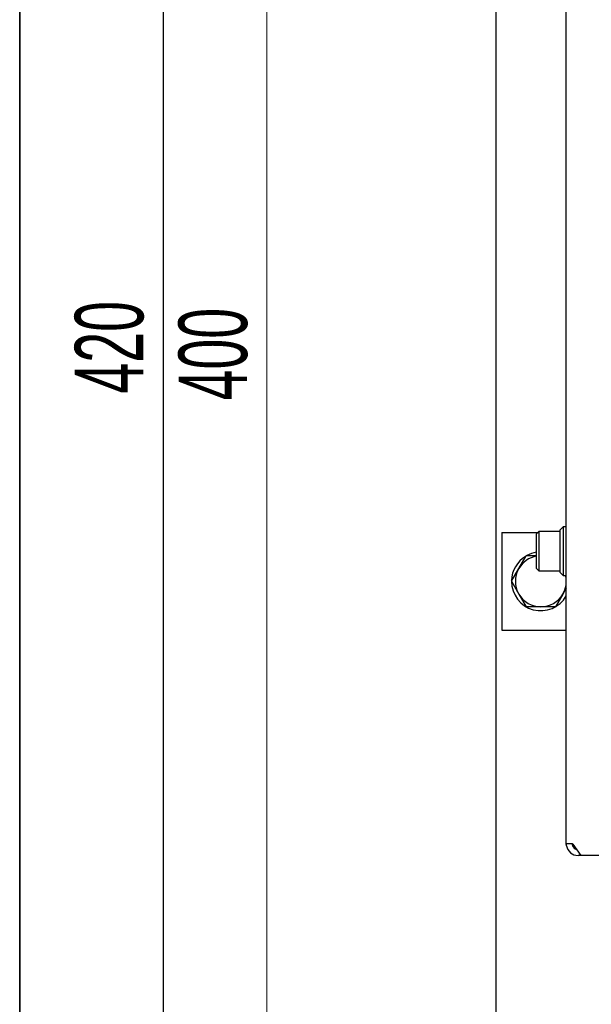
# Model space of a CAD drawing. Header units: millimetres. Extents: x 5 to 414, y 6 to 290.
# Tile 11 of 107: x 20 to 49, y 158 to 209. Entities that reach past the tile are written whole.
import ezdxf

# ---------------------------------------------------------------- set-up
doc = ezdxf.new("R2010")
doc.units = ezdxf.units.MM
doc.layers.add('SLD-0', color=7, linetype='Continuous')
doc.styles.add('SLDTEXTSTYLE0', font='TXT', dxfattribs={"width": 0.605})
doc.dimstyles.new('SLDDIMSTYLE1', dxfattribs={"dimtxt": 3.5, "dimasz": 3.5, "dimexe": 0, "dimexo": 0.0625, "dimgap": 0.875, "dimtad": 1, "dimdec": 0, "dimlfac": 5, "dimrnd": 1e-09, "dimzin": 12, "dimdsep": 46, "dimtxsty": 'SLDTEXTSTYLE0', "dimsah": 1, "dimcen": 0.09, "dimadec": 0, "dimazin": 3, "dimtfac": 1, "dimtofl": 0, "dimtmove": 0, "dimatfit": 3, "dimfxl": 1, "dimfrac": 2, "dimtolj": 1, "dimtzin": 12, "dimarcsym": 0})
doc.dimstyles.new('SLDDIMSTYLE2', dxfattribs={"dimtxt": 3.5, "dimasz": 3.5, "dimexe": 0, "dimexo": 0.0625, "dimgap": 0.875, "dimtad": 1, "dimlfac": 5, "dimrnd": 1e-09, "dimzin": 12, "dimdsep": 46, "dimtxsty": 'SLDTEXTSTYLE0', "dimsah": 1, "dimcen": 0.09, "dimadec": 0, "dimazin": 3, "dimtfac": 1, "dimtofl": 0, "dimtmove": 0, "dimatfit": 3, "dimfxl": 1, "dimfrac": 2, "dimtolj": 1, "dimtzin": 12, "dimarcsym": 0})

# ---------------------------------------------------------------- blocks, each defined once
blk = doc.blocks.new('_D_1')
at = {"color": 7, "linetype": 'Continuous', "lineweight": 0}
for p, q in [((59.73, 233.244), (31.627, 233.244)), ((32.627, 233.244), (32.627, 153.344)), ((59.73, 153.344), (31.627, 153.344))]:
    blk.add_line(p, q, dxfattribs=at)
at = {"color": 7, "linetype": 'Continuous', "lineweight": 18}
for points in [[(32.627, 233.244), (32.167, 229.744), (33.087, 229.744)], [(32.627, 153.344), (33.087, 156.844), (32.167, 156.844)]]:
    blk.add_solid(points, dxfattribs=at)
at = {"color": 7, "linetype": 'Continuous', "lineweight": 18, "insert": (28.116, 189.283), "char_height": 3.5, "attachment_point": 1, "rotation": 90, "style": 'SLDTEXTSTYLE0'}
blk.add_mtext('400', dxfattribs=at)
blk = doc.blocks.new('_D_2')
at = {"layer": 'SLD-0'}
for p, q in [((46.13, 235.644), (26.33, 235.644)), ((27.33, 235.644), (27.33, 151.644)), ((46.13, 151.644), (26.33, 151.644))]:
    blk.add_line(p, q, dxfattribs=at)
for points in [[(27.33, 235.644), (26.87, 232.144), (27.79, 232.144)], [(27.33, 151.644), (27.79, 155.144), (26.87, 155.144)]]:
    blk.add_solid(points, dxfattribs=at)
at = {"layer": 'SLD-0', "insert": (22.818, 189.633), "char_height": 3.5, "attachment_point": 1, "rotation": 90, "style": 'SLDTEXTSTYLE0'}
blk.add_mtext('420', dxfattribs=at)

msp = doc.modelspace()

# ---------------------------------------------------------------- linework, layer by layer
at = {"color": 7, "linetype": 'Continuous', "lineweight": 25}
for p, q in [((47.9296, 166.6436), (47.9296, 228.0436)), ((44.3296, 226.8436), (44.3296, 157.4436)), ((44.6296, 182.5436), (44.6296, 177.5436)), ((44.6296, 182.5436), (46.4896, 182.5436)), ((46.5296, 182.5836), (46.4096, 182.4636)), ((47.5596, 182.5836), (46.5296, 182.5836)), ((46.5296, 182.5836), (46.5296, 181.8208)), ((47.6086, 182.5436), (47.6096, 182.5436)), ((47.7696, 182.8336), (47.6096, 182.6736)), ((47.6096, 180.5797), (47.6096, 182.6736)), ((47.9296, 182.8336), (47.7696, 182.8336)), ((47.7696, 182.8336), (47.7696, 180.4323)), ((46.4096, 181.7923), (46.4096, 182.4636)), ((46.4096, 180.7036), (46.4096, 181.7923)), ((46.5296, 181.8208), (46.5296, 180.5836)), ((45.5038, 180.6936), (45.879, 181.3436)), ((45.1285, 180.0436), (45.5038, 180.6936)), ((46.4096, 180.7036), (46.5296, 180.5836)), ((46.5296, 180.5836), (47.5596, 180.5836)), ((47.6096, 180.4936), (47.6096, 180.5797)), ((45.1285, 180.0436), (45.5038, 179.3936)), ((47.6096, 180.4936), (47.7696, 180.3336)), ((47.7696, 180.4323), (47.7696, 180.3336)), ((47.7696, 180.3336), (47.9296, 180.3336)), ((47.9296, 179.6953), (47.7554, 179.3936)), ((45.5038, 179.3936), (45.879, 178.7436)), ((47.7554, 179.3936), (47.3802, 178.7436)), ((44.6296, 177.5436), (47.9296, 177.5436)), ((48.1053, 166.6436), (47.9296, 166.6436)), ((48.2175, 166.6436), (48.1053, 166.6436)), ((48.2675, 166.6143), (48.671, 166.0436)), ((48.6296, 166.0436), (48.5296, 166.0436)), ((48.6296, 166.1022), (48.6296, 166.0436)), ((48.671, 166.0436), (48.6296, 166.0436)), ((54.6712, 166.0436), (48.671, 166.0436))]:
    msp.add_line(p, q, dxfattribs=at)
for centre, radius, start, end in [((47.5596, 182.5336), 0.05, 0, 90), ((46.6296, 180.0436), 1.5, 98.4338, 118.80439), ((46.6296, 180.0436), 1.5, 121.90308, 178.41746), ((46.6296, 180.0436), 1.3, 99.7431, 150), ((46.6296, 180.0436), 1.3, 150, 210), ((47.5596, 180.6336), 0.05, 270, 0), ((46.6296, 180.0436), 1.5, 180, 330.07357), ((46.6296, 180.0436), 1.3, 330, 12.88982), ((46.6296, 180.0436), 1.3, 210, 270), ((46.6296, 180.0436), 1.3, 270, 330), ((48.5296, 166.6436), 0.6, 189.59407, 270), ((48.2144, 166.5811), 0.0626, 32.07472, 87.2029), ((48.5296, 166.6436), 0.3, 199.47122, 254.92843)]:
    msp.add_arc(centre, radius, start, end, dxfattribs=at)
for points, knots in [([(46.4096, 181.3436), (46.2933, 181.3436), (46.1152, 181.3436), (45.9398, 181.3436), (45.879, 181.3436)], [0, 0, 0, 0, 0.6533174, 1, 1, 1, 1]), ([(46.6296, 178.7436), (46.4396, 178.7436), (46.1878, 178.7436), (45.9399, 178.7436), (45.879, 178.7436)], [0, 0, 0, 0, 0.75467667, 1, 1, 1, 1]), ([(47.3802, 178.7436), (47.3724, 178.7436), (47.125, 178.7436), (46.8733, 178.7436), (46.6296, 178.7436)], [0, 0, 0, 0, 0.031485, 1, 1, 1, 1]), ([(47.938, 166.5436), (47.9363, 166.5547), (47.9329, 166.5769), (47.9306, 166.6068), (47.9297, 166.6295), (47.9296, 166.6418), (47.9296, 166.6431), (47.9296, 166.6436)], [0, 0, 0, 0, 0.2138533, 0.4277913, 0.6401945, 0.8532568, 1, 1, 1, 1]), ([(48.2296, 166.6436), (48.2296, 166.6425), (48.2296, 166.6403), (48.23, 166.6231), (48.2327, 166.5981), (48.2382, 166.5699), (48.2442, 166.5516), (48.2468, 166.5436)], [0, 0, 0, 0, 0.2120049, 0.4240355, 0.6350201, 0.8420438, 1, 1, 1, 1])]:
    msp.add_open_spline(points, degree=3, knots=knots, dxfattribs=at)
at = {"layer": 'SLD-0', "lineweight": 35}
msp.add_line((20, 288.5), (20, 6), dxfattribs=at)

# ---------------------------------------------------------------- dimensions: what is measured, and where the dimension line sits
at = {"color": 7, "linetype": 'Continuous', "lineweight": 18}
dim = msp.add_linear_dim(base=(32.6272964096, 153.3436140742), p1=(59.7296046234, 233.2436140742), p2=(59.7296046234, 153.3436140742), angle=90, dimstyle='SLDDIMSTYLE1', dxfattribs=at)
dim.commit()
dim.dimension.update_dxf_attribs({"geometry": '_D_1', "text_midpoint": (32.6272964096, 193.2936140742), "dimtype": 160})
at = {"layer": 'SLD-0'}
dim = msp.add_linear_dim(base=(27.3296, 151.6436), p1=(46.1296, 235.6436), p2=(46.1296, 151.6436), angle=90, dimstyle='SLDDIMSTYLE2', dxfattribs=at)
dim.commit()
dim.dimension.update_dxf_attribs({"geometry": '_D_2', "text_midpoint": (27.3296, 193.6436), "dimtype": 160})

doc.saveas('drawing.dxf')
